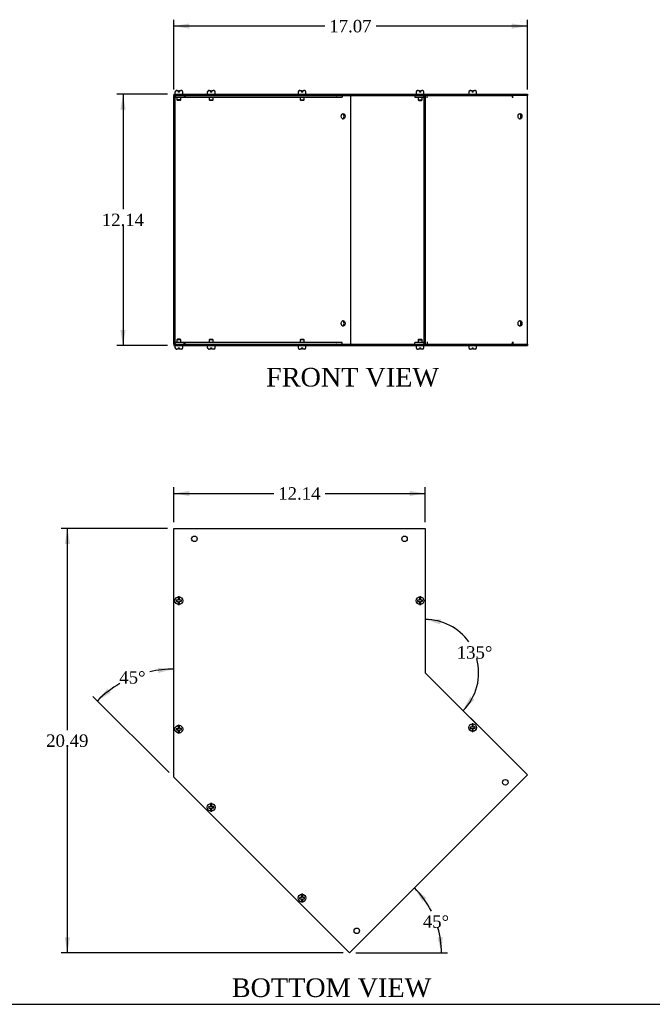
# Model space of a CAD drawing. Header units: inches. Extents: x 0 to 120, y -1 to 80.
# Tile 2 of 8: x 31 to 62, y 0 to 48. Entities that reach past the tile are written whole.
import ezdxf
from ezdxf.enums import TextEntityAlignment as Align

# ---------------------------------------------------------------- set-up
doc = ezdxf.new("R2010")
doc.units = ezdxf.units.IN
doc.header["$MEASUREMENT"] = 0
for name, color, linetype in [('COM55573-6', 7, 'Continuous'), ('COM55574-6', 7, 'Continuous'), ('COM55575-6', 7, 'Continuous'), ('Default', 7, 'Continuous'), ('SCS19491', 7, 'Continuous')]:
    doc.layers.add(name, color=color, linetype=linetype)
doc.styles.add('SEACAD_Times_New_Roman', font='times.ttf')
doc.dimstyles.new('HAMMOND_(STH_-_120x80)', dxfattribs={"dimtxt": 0.6, "dimasz": 0.75, "dimexe": 0.3, "dimexo": 0.3, "dimgap": 0.15, "dimtad": 0, "dimtih": 1, "dimtoh": 1, "dimzin": 0, "dimdsep": 46, "dimtxsty": 'SEACAD_Times_New_Roman', "dimblk1": '_SE_FILLED', "dimblk2": '_SE_FILLED', "dimsah": 1, "dimcen": 0.3, "dimadec": 0, "dimazin": 0, "dimtfac": 0.8, "dimtofl": 0, "dimtmove": 0, "dimatfit": 3, "dimfxl": 1, "dimtolj": 1, "dimtzin": 0, "dimarcsym": 0})

# ---------------------------------------------------------------- blocks, each defined once
blk = doc.blocks.new('SE')
at = {"layer": 'COM55573-6', "color": 7, "linetype": 'Continuous'}
for p, q in [((38.416, 44.179), (50.56, 44.179)), ((38.416, 44.179), (38.416, 44.107)), ((38.416, 44.107), (50.56, 44.107)), ((50.56, 44.179), (55.488, 44.179)), ((50.56, 44.179), (50.56, 44.107)), ((50.56, 44.107), (50.57, 44.107)), ((50.658, 44.107), (54.781, 44.107)), ((55.488, 44.179), (55.488, 44.107)), ((55.488, 44.107), (55.488, 44.107)), ((38.416, 32.107), (50.56, 32.107)), ((38.416, 32.107), (38.416, 32.035)), ((38.416, 32.035), (50.56, 32.035)), ((50.56, 32.107), (50.57, 32.107)), ((50.56, 32.107), (50.56, 32.035)), ((50.56, 32.035), (55.488, 32.035)), ((50.658, 32.107), (54.781, 32.107)), ((55.488, 32.107), (55.488, 32.107)), ((55.488, 32.107), (55.488, 32.035))]:
    blk.add_line(p, q, dxfattribs=at)
at = {"layer": 'COM55574-6', "color": 7, "linetype": 'Continuous'}
for p, q in [((50.06, 44.107), (50.06, 44.035)), ((50.06, 44.035), (50.452, 44.035)), ((50.488, 44.107), (50.488, 32.107)), ((50.56, 44.107), (50.488, 44.107)), ((50.56, 44.107), (50.56, 32.107)), ((50.57, 44.107), (50.56, 44.107)), ((50.658, 44.107), (50.57, 44.107)), ((50.658, 43.999), (50.658, 44.107)), ((50.658, 43.999), (50.658, 43.999)), ((54.73, 44.101), (54.73, 44.107)), ((55.488, 44.107), (54.781, 44.107)), ((54.781, 44.107), (54.781, 44.107)), ((54.781, 43.999), (54.781, 44.107)), ((54.781, 43.999), (54.781, 43.999)), ((55.488, 32.107), (55.488, 44.107)), ((50.06, 32.107), (50.06, 32.179)), ((50.452, 32.179), (50.06, 32.179)), ((50.56, 32.107), (50.488, 32.107)), ((50.56, 32.107), (50.57, 32.107)), ((50.57, 32.107), (50.658, 32.107)), ((50.658, 32.215), (50.658, 32.107)), ((50.658, 32.215), (50.658, 32.215)), ((54.73, 32.113), (54.73, 32.107)), ((54.781, 32.215), (54.781, 32.215)), ((54.781, 32.215), (54.781, 32.107)), ((54.781, 32.107), (55.488, 32.107)), ((54.781, 32.107), (54.781, 32.107))]:
    blk.add_line(p, q, dxfattribs=at)
for centre, radius, start, end in [((50.452, 43.999), 0.108, 70.5288, 90), ((50.452, 43.999), 0.036, 0, 90), ((50.452, 32.215), 0.036, 270, 0), ((50.452, 32.215), 0.108, 270, 289.4712)]:
    blk.add_arc(centre, radius, start, end, dxfattribs=at)
for centre, major_axis, start_param, end_param in [((50.582, 43.999), (0, -0.108), 1.570796, 1.608984), ((54.704, 43.999), (0, 0.108), 4.712389, 6.283185), ((55.083, 43.107), (0, 0.133), 3.415689, 6.009089), ((55.083, 33.107), (0, -0.133), 0.274096, 2.867497), ((50.582, 32.215), (0, -0.108), 1.532608, 1.570796), ((54.704, 32.215), (0, 0.108), 3.141593, 4.712389)]:
    blk.add_ellipse(centre, major_axis=major_axis, ratio=0.707107, start_param=start_param, end_param=end_param, dxfattribs=at)
for centre, major_axis in [((55.134, 43.107), (0, 0.133)), ((55.134, 33.107), (0, -0.133))]:
    blk.add_ellipse(centre, major_axis=major_axis, ratio=0.707107, dxfattribs=at)
at = {"layer": 'COM55575-6', "color": 7, "linetype": 'Continuous'}
for p, q in [((38.416, 44.107), (38.488, 44.107)), ((38.416, 32.107), (38.416, 44.107)), ((38.488, 32.107), (38.488, 44.107)), ((38.524, 44.035), (38.916, 44.035)), ((38.916, 44.107), (38.916, 44.035)), ((38.916, 44.035), (38.977, 44.035)), ((38.977, 44.107), (38.977, 44.035)), ((38.977, 44.035), (46.547, 44.035)), ((46.244, 43.999), (46.244, 44.002)), ((46.244, 43.999), (46.244, 43.999)), ((46.547, 44.107), (46.547, 44.035)), ((46.952, 44.107), (46.952, 32.107)), ((38.416, 32.107), (38.488, 32.107)), ((38.916, 32.179), (38.524, 32.179)), ((38.977, 32.179), (38.916, 32.179)), ((38.916, 32.107), (38.916, 32.179)), ((46.547, 32.179), (38.977, 32.179)), ((38.977, 32.107), (38.977, 32.179)), ((46.244, 32.215), (46.244, 32.213)), ((46.244, 32.215), (46.244, 32.215)), ((46.547, 32.107), (46.547, 32.179))]:
    blk.add_line(p, q, dxfattribs=at)
for centre, radius, start, end in [((38.524, 43.999), 0.108, 90, 109.4712), ((38.524, 43.999), 0.036, 90, 180), ((38.524, 32.215), 0.036, 180, 270), ((38.524, 32.215), 0.108, 250.5288, 270)]:
    blk.add_arc(centre, radius, start, end, dxfattribs=at)
for centre, major_axis, start_param, end_param in [((46.27, 43.999), (0, -0.036), 3.141593, 4.712389), ((46.547, 43.107), (0, 0.133), 3.415689, 6.009089), ((46.547, 33.107), (0, 0.133), 3.415689, 6.009089), ((46.27, 32.215), (0, -0.036), 4.712389, 6.283185)]:
    blk.add_ellipse(centre, major_axis=major_axis, ratio=0.707107, start_param=start_param, end_param=end_param, dxfattribs=at)
for centre in [(46.598, 43.107), (46.598, 33.107)]:
    blk.add_ellipse(centre, major_axis=(0, 0.133), ratio=0.707107, dxfattribs=at)
at = {"layer": 'SCS19491', "color": 7, "linetype": 'Continuous'}
for p, q in [((38.478, 44.264), (38.478, 44.204)), ((38.542, 44.349), (38.544, 44.349)), ((38.544, 44.349), (38.576, 44.354)), ((38.576, 44.354), (38.57, 44.354)), ((38.576, 44.354), (38.636, 44.354)), ((38.636, 44.354), (38.636, 44.279)), ((38.696, 44.279), (38.636, 44.279)), ((38.696, 44.354), (38.758, 44.354)), ((38.696, 44.279), (38.696, 44.354)), ((38.759, 44.354), (38.758, 44.354)), ((38.787, 44.35), (38.785, 44.351)), ((38.853, 44.204), (38.853, 44.264)), ((40.04, 44.264), (40.04, 44.204)), ((40.104, 44.349), (40.106, 44.349)), ((40.106, 44.349), (40.138, 44.354)), ((40.138, 44.354), (40.132, 44.354)), ((40.138, 44.354), (40.197, 44.354)), ((40.197, 44.354), (40.197, 44.279)), ((40.257, 44.279), (40.197, 44.279)), ((40.257, 44.354), (40.32, 44.354)), ((40.257, 44.279), (40.257, 44.354)), ((40.321, 44.354), (40.32, 44.354)), ((40.349, 44.35), (40.347, 44.351)), ((40.415, 44.204), (40.415, 44.264)), ((44.426, 44.264), (44.426, 44.204)), ((44.49, 44.349), (44.492, 44.349)), ((44.492, 44.349), (44.524, 44.354)), ((44.524, 44.354), (44.518, 44.354)), ((44.524, 44.354), (44.583, 44.354)), ((44.583, 44.354), (44.583, 44.279)), ((44.643, 44.279), (44.583, 44.279)), ((44.643, 44.354), (44.706, 44.354)), ((44.643, 44.279), (44.643, 44.354)), ((44.706, 44.354), (44.706, 44.354)), ((44.735, 44.35), (44.733, 44.351)), ((44.801, 44.204), (44.801, 44.264)), ((50.122, 44.264), (50.122, 44.204)), ((50.186, 44.349), (50.188, 44.349)), ((50.188, 44.349), (50.22, 44.354)), ((50.22, 44.354), (50.214, 44.354)), ((50.22, 44.354), (50.28, 44.354)), ((50.28, 44.354), (50.28, 44.279)), ((50.34, 44.279), (50.28, 44.279)), ((50.34, 44.354), (50.402, 44.354)), ((50.34, 44.279), (50.34, 44.354)), ((50.403, 44.354), (50.402, 44.354)), ((50.431, 44.35), (50.429, 44.351)), ((50.497, 44.204), (50.497, 44.264)), ((52.659, 44.264), (52.659, 44.204)), ((52.724, 44.349), (52.725, 44.349)), ((52.725, 44.349), (52.757, 44.354)), ((52.757, 44.354), (52.752, 44.354)), ((52.757, 44.354), (52.817, 44.354)), ((52.817, 44.354), (52.817, 44.279)), ((52.877, 44.279), (52.817, 44.279)), ((52.877, 44.354), (52.939, 44.354)), ((52.877, 44.279), (52.877, 44.354)), ((52.94, 44.354), (52.939, 44.354)), ((52.969, 44.35), (52.966, 44.351)), ((53.034, 44.204), (53.034, 44.264)), ((38.571, 44.035), (38.571, 43.897)), ((38.761, 43.897), (38.571, 43.897)), ((38.571, 43.897), (38.601, 43.867)), ((38.731, 43.867), (38.601, 43.867)), ((38.731, 43.867), (38.761, 43.897)), ((38.761, 43.897), (38.761, 44.035)), ((40.132, 44.035), (40.132, 43.897)), ((40.132, 43.897), (40.322, 43.897)), ((40.132, 43.897), (40.162, 43.867)), ((40.292, 43.867), (40.162, 43.867)), ((40.292, 43.867), (40.322, 43.897)), ((40.322, 43.897), (40.322, 44.035)), ((44.518, 44.035), (44.518, 43.897)), ((44.518, 43.897), (44.708, 43.897)), ((44.518, 43.897), (44.548, 43.867)), ((44.678, 43.867), (44.548, 43.867)), ((44.678, 43.867), (44.708, 43.897)), ((44.708, 43.897), (44.708, 44.035)), ((50.215, 44.035), (50.215, 43.897)), ((50.215, 43.897), (50.405, 43.897)), ((50.215, 43.897), (50.245, 43.867)), ((50.245, 43.867), (50.375, 43.867)), ((50.375, 43.867), (50.405, 43.897)), ((50.405, 43.897), (50.405, 44.035)), ((38.601, 32.348), (38.571, 32.318)), ((38.731, 32.348), (38.601, 32.348)), ((38.761, 32.318), (38.731, 32.348)), ((40.162, 32.348), (40.132, 32.318)), ((40.162, 32.348), (40.292, 32.348)), ((40.322, 32.318), (40.292, 32.348)), ((44.548, 32.348), (44.518, 32.318)), ((44.548, 32.348), (44.678, 32.348)), ((44.708, 32.318), (44.678, 32.348)), ((50.245, 32.348), (50.215, 32.318)), ((50.245, 32.348), (50.375, 32.348)), ((50.405, 32.318), (50.375, 32.348)), ((38.478, 32.01), (38.478, 31.95)), ((38.541, 31.865), (38.544, 31.866)), ((38.636, 31.86), (38.57, 31.86)), ((38.761, 32.318), (38.571, 32.318)), ((38.571, 32.318), (38.571, 32.179)), ((38.636, 31.935), (38.696, 31.935)), ((38.636, 31.935), (38.636, 31.86)), ((38.696, 31.86), (38.696, 31.935)), ((38.759, 31.86), (38.696, 31.86)), ((38.785, 31.864), (38.759, 31.86)), ((38.761, 32.179), (38.761, 32.318)), ((38.786, 31.864), (38.785, 31.864)), ((38.853, 31.95), (38.853, 32.01)), ((40.04, 32.01), (40.04, 31.95)), ((40.103, 31.865), (40.106, 31.866)), ((40.322, 32.318), (40.132, 32.318)), ((40.132, 32.318), (40.132, 32.179)), ((40.197, 31.86), (40.132, 31.86)), ((40.197, 31.935), (40.257, 31.935)), ((40.197, 31.935), (40.197, 31.86)), ((40.257, 31.86), (40.257, 31.935)), ((40.321, 31.86), (40.257, 31.86)), ((40.347, 31.864), (40.321, 31.86)), ((40.322, 32.179), (40.322, 32.318)), ((40.348, 31.864), (40.347, 31.864)), ((40.415, 31.95), (40.415, 32.01)), ((44.426, 32.01), (44.426, 31.95)), ((44.489, 31.865), (44.492, 31.866)), ((44.708, 32.318), (44.518, 32.318)), ((44.518, 32.318), (44.518, 32.179)), ((44.583, 31.86), (44.518, 31.86)), ((44.583, 31.935), (44.643, 31.935)), ((44.583, 31.935), (44.583, 31.86)), ((44.643, 31.86), (44.643, 31.935)), ((44.706, 31.86), (44.643, 31.86)), ((44.733, 31.864), (44.706, 31.86)), ((44.708, 32.179), (44.708, 32.318)), ((44.734, 31.864), (44.733, 31.864)), ((44.801, 31.95), (44.801, 32.01)), ((50.122, 32.01), (50.122, 31.95)), ((50.185, 31.865), (50.188, 31.866)), ((50.28, 31.86), (50.214, 31.86)), ((50.215, 32.318), (50.405, 32.318)), ((50.215, 32.318), (50.215, 32.179)), ((50.28, 31.935), (50.34, 31.935)), ((50.28, 31.935), (50.28, 31.86)), ((50.34, 31.86), (50.34, 31.935)), ((50.403, 31.86), (50.34, 31.86)), ((50.429, 31.864), (50.403, 31.86)), ((50.405, 32.179), (50.405, 32.318)), ((50.43, 31.864), (50.429, 31.864)), ((50.497, 31.95), (50.497, 32.01)), ((52.659, 32.01), (52.659, 31.95)), ((52.723, 31.865), (52.725, 31.866)), ((52.817, 31.86), (52.752, 31.86)), ((52.817, 31.935), (52.877, 31.935)), ((52.817, 31.935), (52.817, 31.86)), ((52.877, 31.86), (52.877, 31.935)), ((52.94, 31.86), (52.877, 31.86)), ((52.966, 31.864), (52.94, 31.86)), ((52.967, 31.864), (52.966, 31.864)), ((53.034, 31.95), (53.034, 32.01))]:
    blk.add_line(p, q, dxfattribs=at)
for centre, radius, start, end in [((38.568, 44.264), 0.09, 106.8119, 180), ((38.57, 44.26), 0.0938, 89.9209, 107.9146), ((38.758, 44.256), 0.0981, 72.7336, 90.1206), ((38.763, 44.264), 0.09, 0, 75.0335), ((40.13, 44.264), 0.09, 106.8119, 180), ((40.132, 44.26), 0.0938, 89.9209, 107.9146), ((40.32, 44.256), 0.0981, 72.7336, 90.1206), ((40.325, 44.264), 0.09, 0, 75.0335), ((44.516, 44.264), 0.09, 106.8119, 180), ((44.518, 44.26), 0.0938, 89.9209, 107.9146), ((44.706, 44.256), 0.0981, 72.7336, 90.1206), ((44.711, 44.264), 0.09, 0, 75.0335), ((50.212, 44.264), 0.09, 106.8119, 180), ((50.214, 44.26), 0.0938, 89.9209, 107.9146), ((50.402, 44.256), 0.0981, 72.7336, 90.1206), ((50.407, 44.264), 0.09, 0, 75.0335), ((52.749, 44.264), 0.09, 106.8119, 180), ((52.752, 44.26), 0.0938, 89.9209, 107.9146), ((52.94, 44.256), 0.0981, 72.7336, 90.1206), ((52.944, 44.264), 0.09, 0, 75.0335), ((38.503, 44.204), 0.025, 180, 270), ((38.828, 44.204), 0.025, 270, 0), ((40.065, 44.204), 0.025, 180, 270), ((40.39, 44.204), 0.025, 270, 0), ((44.451, 44.204), 0.025, 180, 270), ((44.776, 44.204), 0.025, 270, 0), ((50.147, 44.204), 0.025, 180, 270), ((50.472, 44.204), 0.025, 270, 0), ((52.684, 44.204), 0.025, 180, 270), ((53.009, 44.204), 0.025, 270, 0), ((38.503, 32.01), 0.025, 90, 180), ((38.568, 31.95), 0.09, 180, 253.2208), ((38.57, 31.954), 0.0938, 252.0854, 270.0791), ((38.763, 31.95), 0.09, 284.9913, 0), ((38.828, 32.01), 0.025, 0, 90), ((40.065, 32.01), 0.025, 90, 180), ((40.13, 31.95), 0.09, 180, 253.2208), ((40.132, 31.954), 0.0938, 252.0854, 270.0791), ((40.325, 31.95), 0.09, 284.9913, 0), ((40.39, 32.01), 0.025, 0, 90), ((44.451, 32.01), 0.025, 90, 180), ((44.516, 31.95), 0.09, 180, 253.2208), ((44.518, 31.954), 0.0938, 252.0854, 270.0791), ((44.711, 31.95), 0.09, 284.9913, 0), ((44.776, 32.01), 0.025, 0, 90), ((50.147, 32.01), 0.025, 90, 180), ((50.212, 31.95), 0.09, 180, 253.2208), ((50.214, 31.954), 0.0938, 252.0854, 270.0791), ((50.407, 31.95), 0.09, 284.9913, 0), ((50.472, 32.01), 0.025, 0, 90), ((52.684, 32.01), 0.025, 90, 180), ((52.749, 31.95), 0.09, 180, 253.2208), ((52.752, 31.954), 0.0938, 252.0854, 270.0791), ((52.944, 31.95), 0.09, 284.9913, 0), ((53.009, 32.01), 0.025, 0, 90)]:
    blk.add_arc(centre, radius, start, end, dxfattribs=at)
blk = doc.blocks.new('SE2')
at = {"layer": 'COM55573-6', "color": 7, "linetype": 'Continuous'}
for p, q in [((38.416, 23.205), (50.56, 23.205)), ((38.416, 11.205), (38.416, 23.205)), ((50.56, 23.205), (50.56, 16.235)), ((50.56, 16.235), (55.488, 11.307)), ((46.901, 2.72), (38.416, 11.205)), ((55.488, 11.307), (46.901, 2.72))]:
    blk.add_line(p, q, dxfattribs=at)
for centre in [(39.416, 22.705), (49.56, 22.705), (54.427, 10.953), (47.254, 3.78)]:
    blk.add_circle(centre, 0.133, dxfattribs=at)
at = {"layer": 'COM55574-6', "color": 7, "linetype": 'Continuous'}
for p, q in [((50.57, 16.224), (50.658, 16.136)), ((50.658, 16.136), (50.658, 16.136)), ((50.658, 16.136), (50.658, 16.136)), ((50.658, 16.136), (54.781, 12.014)), ((54.781, 12.014), (54.781, 12.014)), ((54.781, 12.014), (55.488, 11.307)), ((54.781, 12.014), (54.781, 12.014)), ((55.488, 11.307), (55.488, 11.307))]:
    blk.add_line(p, q, dxfattribs=at)
blk.add_arc((50.596, 16.25), 0.036, 180, 225, dxfattribs=at)
at = {"layer": 'SCS19491', "color": 7, "linetype": 'Continuous'}
for p, q in [((38.57, 19.741), (38.541, 19.74)), ((38.541, 19.74), (38.544, 19.68)), ((38.544, 19.68), (38.576, 19.682)), ((38.636, 19.744), (38.57, 19.741)), ((38.576, 19.682), (38.636, 19.684)), ((38.636, 19.904), (38.636, 19.813)), ((38.636, 19.813), (38.636, 19.744)), ((38.636, 19.684), (38.636, 19.627)), ((38.636, 19.627), (38.636, 19.536)), ((38.696, 19.813), (38.696, 19.904)), ((38.696, 19.746), (38.696, 19.813)), ((38.759, 19.749), (38.696, 19.746)), ((38.696, 19.686), (38.758, 19.689)), ((38.696, 19.627), (38.696, 19.686)), ((38.696, 19.536), (38.696, 19.627)), ((38.758, 19.689), (38.787, 19.69)), ((38.785, 19.75), (38.759, 19.749)), ((38.787, 19.69), (38.785, 19.75)), ((50.214, 19.741), (50.185, 19.74)), ((50.185, 19.74), (50.188, 19.68)), ((50.188, 19.68), (50.22, 19.682)), ((50.28, 19.744), (50.214, 19.741)), ((50.22, 19.682), (50.28, 19.684)), ((50.28, 19.904), (50.28, 19.813)), ((50.28, 19.813), (50.28, 19.744)), ((50.28, 19.684), (50.28, 19.627)), ((50.28, 19.627), (50.28, 19.536)), ((50.34, 19.813), (50.34, 19.904)), ((50.34, 19.746), (50.34, 19.813)), ((50.403, 19.749), (50.34, 19.746)), ((50.34, 19.686), (50.402, 19.689)), ((50.34, 19.627), (50.34, 19.686)), ((50.34, 19.536), (50.34, 19.627)), ((50.402, 19.689), (50.431, 19.69)), ((50.429, 19.75), (50.403, 19.749)), ((50.431, 19.69), (50.429, 19.75)), ((38.57, 13.539), (38.541, 13.538)), ((38.541, 13.538), (38.544, 13.478)), ((38.544, 13.478), (38.576, 13.479)), ((38.636, 13.541), (38.57, 13.539)), ((38.576, 13.479), (38.636, 13.481)), ((38.636, 13.701), (38.636, 13.61)), ((38.636, 13.61), (38.636, 13.541)), ((38.636, 13.481), (38.636, 13.425)), ((38.636, 13.425), (38.636, 13.334)), ((38.696, 13.61), (38.696, 13.701)), ((38.696, 13.544), (38.696, 13.61)), ((38.759, 13.546), (38.696, 13.544)), ((38.696, 13.484), (38.758, 13.486)), ((38.696, 13.425), (38.696, 13.484)), ((38.696, 13.334), (38.696, 13.425)), ((38.758, 13.486), (38.787, 13.487)), ((38.785, 13.547), (38.759, 13.546)), ((38.787, 13.487), (38.785, 13.547)), ((52.752, 13.616), (52.723, 13.614)), ((52.723, 13.614), (52.725, 13.554)), ((52.725, 13.554), (52.757, 13.556)), ((52.817, 13.618), (52.752, 13.616)), ((52.757, 13.556), (52.817, 13.558)), ((52.817, 13.778), (52.817, 13.687)), ((52.817, 13.687), (52.817, 13.618)), ((52.817, 13.558), (52.817, 13.501)), ((52.817, 13.501), (52.817, 13.41)), ((52.877, 13.687), (52.877, 13.778)), ((52.877, 13.621), (52.877, 13.687)), ((52.94, 13.623), (52.877, 13.621)), ((52.877, 13.56), (52.939, 13.563)), ((52.877, 13.501), (52.877, 13.56)), ((52.877, 13.41), (52.877, 13.501)), ((52.939, 13.563), (52.969, 13.564)), ((52.966, 13.624), (52.94, 13.623)), ((52.969, 13.564), (52.966, 13.624)), ((40.132, 9.768), (40.103, 9.767)), ((40.103, 9.767), (40.106, 9.707)), ((40.106, 9.707), (40.138, 9.708)), ((40.197, 9.77), (40.132, 9.768)), ((40.138, 9.708), (40.197, 9.71)), ((40.197, 9.93), (40.197, 9.839)), ((40.197, 9.839), (40.197, 9.77)), ((40.197, 9.71), (40.197, 9.654)), ((40.197, 9.654), (40.197, 9.563)), ((40.257, 9.839), (40.257, 9.93)), ((40.257, 9.773), (40.257, 9.839)), ((40.321, 9.775), (40.257, 9.773)), ((40.257, 9.713), (40.32, 9.715)), ((40.257, 9.654), (40.257, 9.713)), ((40.257, 9.563), (40.257, 9.654)), ((40.32, 9.715), (40.349, 9.716)), ((40.347, 9.776), (40.321, 9.775)), ((40.349, 9.716), (40.347, 9.776)), ((44.518, 5.382), (44.489, 5.381)), ((44.489, 5.381), (44.492, 5.321)), ((44.492, 5.321), (44.524, 5.322)), ((44.583, 5.385), (44.518, 5.382)), ((44.524, 5.322), (44.583, 5.325)), ((44.583, 5.544), (44.583, 5.453)), ((44.583, 5.453), (44.583, 5.385)), ((44.583, 5.325), (44.583, 5.268)), ((44.583, 5.268), (44.583, 5.177)), ((44.643, 5.453), (44.643, 5.544)), ((44.643, 5.387), (44.643, 5.453)), ((44.706, 5.389), (44.643, 5.387)), ((44.643, 5.327), (44.706, 5.329)), ((44.643, 5.268), (44.643, 5.327)), ((44.643, 5.177), (44.643, 5.268)), ((44.733, 5.39), (44.706, 5.389)), ((44.706, 5.329), (44.735, 5.331)), ((44.735, 5.331), (44.733, 5.39))]:
    blk.add_line(p, q, dxfattribs=at)
for centre in [(38.666, 19.72), (50.31, 19.72), (38.666, 13.517), (52.847, 13.594), (40.227, 9.746), (44.613, 5.361)]:
    blk.add_circle(centre, 0.187, dxfattribs=at)
for centre, start, end in [((38.666, 19.72), 80.7303, 99.2697), ((38.666, 19.72), 260.7303, 279.2697), ((50.31, 19.72), 80.7303, 99.2697), ((50.31, 19.72), 260.7303, 279.2697), ((38.666, 13.517), 80.7303, 99.2697), ((38.666, 13.517), 260.7303, 279.2697), ((52.847, 13.594), 80.7303, 99.2697), ((52.847, 13.594), 260.7303, 279.2697), ((40.227, 9.746), 80.7303, 99.2697), ((40.227, 9.746), 260.7303, 279.2697), ((44.613, 5.361), 80.7303, 99.2697), ((44.613, 5.361), 260.7303, 279.2697)]:
    blk.add_arc(centre, 0.186, start, end, dxfattribs=at)
blk = doc.blocks.new('DMBLK8031')
at = {"layer": 'Default', "linetype": 'Continuous', "transparency": 16777216}
for points in [[(39.166, 25.022), (38.416, 24.897), (39.166, 24.772)], [(49.81, 25.022), (49.81, 24.772), (50.56, 24.897)]]:
    blk.add_hatch(color=7, dxfattribs=at).paths.add_polyline_path(points)
at = {"layer": 'Default', "color": 7, "linetype": 'Continuous', "transparency": 16777216}
for p, q in [((38.416, 23.505), (38.416, 25.197)), ((50.56, 23.505), (50.56, 25.197)), ((38.416, 24.897), (43.254, 24.897)), ((45.721, 24.897), (50.56, 24.897))]:
    blk.add_line(p, q, dxfattribs=at)
at = {"layer": 'Default', "color": 7, "linetype": 'Continuous', "transparency": 16777216, "style": 'SEACAD_Times_New_Roman'}
blk.add_text('12.14', height=0.6, dxfattribs=at).set_placement((43.464, 25.197), align=Align.TOP_LEFT)
blk = doc.blocks.new('_SE_FILLED')
at = {"color": 0}
blk.add_line((0, 0), (-1, 0), dxfattribs=at)
blk.add_solid([(0, 0), (-1, -0.1665), (-1, 0.1665), (0, 0)], dxfattribs=at)
blk = doc.blocks.new('DMBLK8034')
at = {"layer": 'Default', "linetype": 'Continuous', "transparency": 16777216}
for points in [[(39.166, 47.584), (38.416, 47.459), (39.166, 47.334)], [(54.738, 47.584), (54.738, 47.334), (55.488, 47.459)]]:
    blk.add_hatch(color=7, dxfattribs=at).paths.add_polyline_path(points)
at = {"layer": 'Default', "color": 7, "linetype": 'Continuous', "transparency": 16777216}
for p, q in [((38.416, 44.407), (38.416, 47.759)), ((55.488, 44.407), (55.488, 47.759)), ((45.718, 47.459), (38.416, 47.459)), ((55.488, 47.459), (48.185, 47.459))]:
    blk.add_line(p, q, dxfattribs=at)
at = {"layer": 'Default', "color": 7, "linetype": 'Continuous', "transparency": 16777216, "style": 'SEACAD_Times_New_Roman'}
blk.add_text('17.07', height=0.6, dxfattribs=at).set_placement((45.928, 47.759), align=Align.TOP_LEFT)
blk = doc.blocks.new('DMBLK8035')
at = {"layer": 'Default', "linetype": 'Continuous', "transparency": 16777216}
for points in [[(35.844, 43.429), (36.094, 43.429), (35.969, 44.179)], [(35.844, 32.785), (35.969, 32.035), (36.094, 32.785)]]:
    blk.add_hatch(color=7, dxfattribs=at).paths.add_polyline_path(points)
at = {"layer": 'Default', "color": 7, "linetype": 'Continuous', "transparency": 16777216}
for p, q in [((38.116, 44.179), (35.669, 44.179)), ((35.969, 44.179), (35.969, 38.617)), ((35.969, 37.807), (35.969, 32.035)), ((38.116, 32.035), (35.669, 32.035))]:
    blk.add_line(p, q, dxfattribs=at)
at = {"layer": 'Default', "color": 7, "linetype": 'Continuous', "transparency": 16777216, "style": 'SEACAD_Times_New_Roman'}
blk.add_text('12.14', height=0.6, dxfattribs=at).set_placement((34.945, 38.407), align=Align.TOP_LEFT)
blk = doc.blocks.new('DMBLK8037')
at = {"layer": 'Default', "linetype": 'Continuous', "transparency": 16777216}
for points in [[(51.32, 18.828), (50.56, 18.813), (51.283, 18.58)], [(52.73, 15.089), (52.382, 14.412), (52.93, 14.939)]]:
    blk.add_hatch(color=7, dxfattribs=at).paths.add_polyline_path(points)
at = {"layer": 'Default', "color": 7, "linetype": 'Continuous', "transparency": 16777216}
for start, end in [(35.4882, 90), (315, 15.4442)]:
    blk.add_arc((50.56, 16.235), 2.578, start, end, dxfattribs=at)
at = {"layer": 'Default', "color": 7, "linetype": 'Continuous', "transparency": 16777216, "style": 'SEACAD_Times_New_Roman'}
blk.add_text('135°', height=0.6, dxfattribs=at).set_placement((52.081, 17.521), align=Align.TOP_LEFT)
blk = doc.blocks.new('DMBLK8038')
at = {"layer": 'Default', "linetype": 'Continuous', "transparency": 16777216}
for points in [[(37.676, 16.235), (38.416, 16.414), (37.658, 16.484)], [(35.218, 15.473), (34.732, 14.888), (35.381, 15.284)]]:
    blk.add_hatch(color=7, dxfattribs=at).paths.add_polyline_path(points)
at = {"layer": 'Default', "color": 7, "linetype": 'Continuous', "transparency": 16777216}
blk.add_line((38.203, 11.417), (34.52, 15.1), dxfattribs=at)
for start, end in [(90, 102.7617), (119.9704, 135)]:
    blk.add_arc((38.416, 11.205), 5.209, start, end, dxfattribs=at)
at = {"layer": 'Default', "color": 7, "linetype": 'Continuous', "transparency": 16777216, "style": 'SEACAD_Times_New_Roman'}
blk.add_text('45°', height=0.6, dxfattribs=at).set_placement((35.79, 16.317), align=Align.TOP_LEFT)
blk = doc.blocks.new('DMBLK8039')
at = {"layer": 'Default', "linetype": 'Continuous', "transparency": 16777216}
for points in [[(33.158, 22.455), (33.408, 22.455), (33.283, 23.205)], [(33.158, 3.47), (33.283, 2.72), (33.408, 3.47)]]:
    blk.add_hatch(color=7, dxfattribs=at).paths.add_polyline_path(points)
at = {"layer": 'Default', "color": 7, "linetype": 'Continuous', "transparency": 16777216}
for p, q in [((38.116, 23.205), (32.983, 23.205)), ((33.283, 13.472), (33.283, 23.205)), ((33.283, 2.72), (33.283, 12.662)), ((46.601, 2.72), (32.983, 2.72))]:
    blk.add_line(p, q, dxfattribs=at)
at = {"layer": 'Default', "color": 7, "linetype": 'Continuous', "transparency": 16777216, "style": 'SEACAD_Times_New_Roman'}
blk.add_text('20.49', height=0.6, dxfattribs=at).set_placement((32.26, 13.262), align=Align.TOP_LEFT)
blk = doc.blocks.new('DMBLK8040')
at = {"layer": 'Default', "linetype": 'Continuous', "transparency": 16777216}
for points in [[(50.618, 5.365), (50.039, 5.857), (50.427, 5.204)], [(51.151, 3.456), (51.338, 2.72), (51.4, 3.477)]]:
    blk.add_hatch(color=7, dxfattribs=at).paths.add_polyline_path(points)
at = {"layer": 'Default', "color": 7, "linetype": 'Continuous', "transparency": 16777216}
for p, q in [((55.276, 11.095), (49.827, 5.645)), ((47.201, 2.72), (51.638, 2.72))]:
    blk.add_line(p, q, dxfattribs=at)
for start, end in [(27.0307, 45), (0, 15.7797)]:
    blk.add_arc((46.901, 2.72), 4.438, start, end, dxfattribs=at)
at = {"layer": 'Default', "color": 7, "linetype": 'Continuous', "transparency": 16777216, "style": 'SEACAD_Times_New_Roman'}
blk.add_text('45°', height=0.6, dxfattribs=at).set_placement((50.442, 4.526), align=Align.TOP_LEFT)
blk = doc.blocks.new('BORDER')
at = {"layer": 'Default', "color": 7, "linetype": 'Continuous'}
blk.add_line((-41.86, 0), (0, 0), dxfattribs=at)

msp = doc.modelspace()

# ---------------------------------------------------------------- block references
at = {"layer": 'Default', "color": 7, "xscale": 2.85, "yscale": 2.85, "zscale": 2.85}
msp.add_blockref('BORDER', (119.744, 0.233), dxfattribs=at)
at = {"layer": 'Default'}
for name in ['SE', 'SE2']:
    msp.add_blockref(name, (0, 0), dxfattribs=at)

# ---------------------------------------------------------------- texts
at = {"layer": 'Default', "color": 7, "linetype": 'Continuous', "style": 'SEACAD_Times_New_Roman'}
for s, p in [('FRONT VIEW', (42.878, 30.96)), ('BOTTOM VIEW', (41.221, 1.485))]:
    msp.add_text(s, height=0.9, dxfattribs=at).set_placement(p, align=Align.TOP_LEFT)

# ---------------------------------------------------------------- dimensions: what is measured, and where the dimension line sits
at = {"layer": 'Default', "color": 7, "linetype": 'Continuous'}
for base, p1, p2, angle, picture, middle, dimtype in [((55.488, 47.459), (55.488, 44.107), (38.416, 44.107), 180, 'DMBLK8034', (46.952, 47.459), 161), ((35.969, 44.179), (38.416, 44.179), (38.416, 32.035), 270, 'DMBLK8035', (35.969, 38.107), 161), ((38.416, 24.897), (38.416, 23.205), (50.56, 23.205), 0, 'DMBLK8031', (44.488, 24.897), 161), ((33.2834, 23.2048), (46.9008, 2.7195), (38.4155, 23.2048), 90, 'DMBLK8039', (33.2834, 12.9622), 160)]:
    dim = msp.add_linear_dim(base=base, p1=p1, p2=p2, angle=angle, text='\\A1;<>', dimstyle='HAMMOND_(STH_-_120x80)', dxfattribs=at)
    dim.commit()
    dim.dimension.update_dxf_attribs({"geometry": picture, "text_midpoint": middle, "dimtype": dimtype})
for base, line1, line2, picture, middle in [((36.422, 16.017), ((38.416, 11.205), (46.901, 2.72)), ((38.416, 11.205), (38.416, 23.205)), 'DMBLK8038', (36.422, 16.017)), ((52.941, 17.221), ((50.56, 16.235), (55.488, 11.307)), ((50.56, 16.235), (50.56, 23.205)), 'DMBLK8037', (52.941, 17.221)), ((51.001, 4.418), ((46.901, 2.72), (46.901, 2.72)), ((46.901, 2.72), (55.488, 11.307)), 'DMBLK8040', (51.075, 4.226))]:
    dim = msp.add_angular_dim_2l(base=base, line1=line1, line2=line2, text='\\A1;<>', dimstyle='HAMMOND_(STH_-_120x80)', dxfattribs=at)
    dim.commit()
    dim.dimension.update_dxf_attribs({"geometry": picture, "text_midpoint": middle, "dimtype": 162})

doc.saveas('drawing.dxf')
